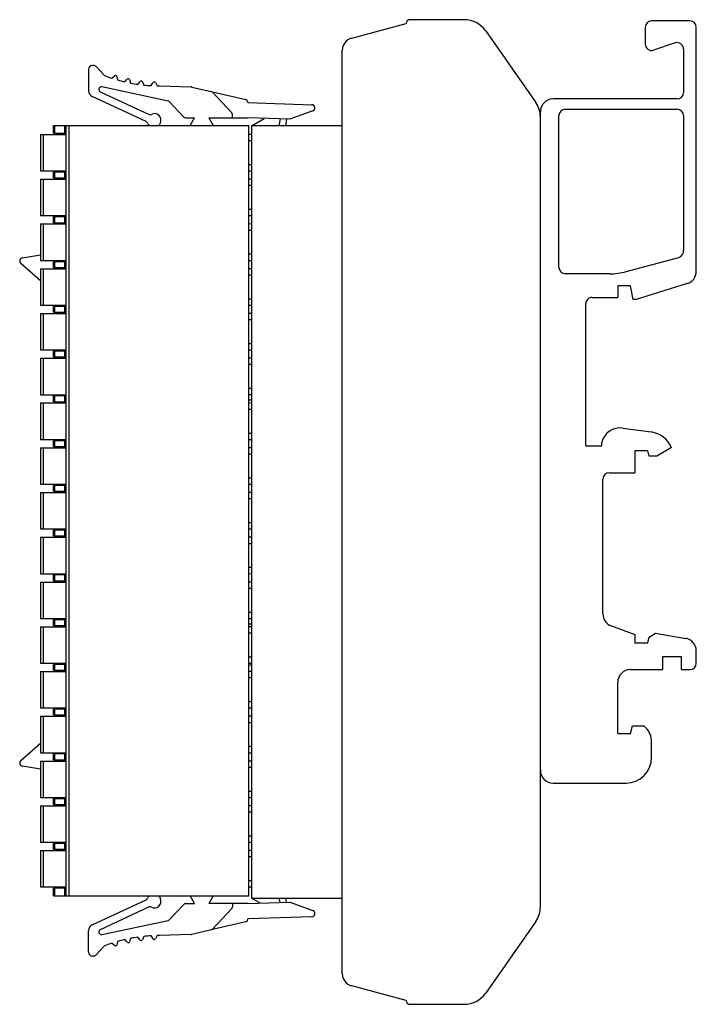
# Model space of a CAD drawing. Header units: millimetres. Extents: x 79.7 to 132.6, y 117.3 to 194.3.
import ezdxf

# ---------------------------------------------------------------- set-up
doc = ezdxf.new("R2010")
doc.units = ezdxf.units.MM
doc.header["$LTSCALE"] = 19.36
doc.layers.get('0').update_dxf_attribs({"linetype": 'CONTINUOUS'})

msp = doc.modelspace()

# ---------------------------------------------------------------- linework, layer by layer
at = {"color": 6, "linetype": 'Continuous'}
for p, q in [((114.474, 194.291), (110.216, 194.291)), ((132.116, 194.191), (129.116, 194.191)), ((105.657, 192.85), (109.916, 193.991)), ((116.112, 193.438), (120.055, 187.807)), ((128.616, 193.691), (128.616, 192.384)), ((132.616, 174.604), (132.616, 193.691)), ((104.916, 119.697), (104.916, 191.885)), ((130.958, 192.471), (129.275, 191.91)), ((131.616, 191.997), (131.616, 188.591)), ((85.078, 190.416), (85.078, 188.737)), ((85.449, 190.716), (85.378, 190.716)), ((85.668, 190.62), (86.275, 189.97)), ((86.901, 189.709), (87.11, 189.904)), ((87.276, 189.854), (87.34, 189.575)), ((87.909, 189.428), (88.1, 189.64)), ((88.27, 189.604), (88.358, 189.332)), ((88.938, 189.235), (89.11, 189.464)), ((89.282, 189.443), (89.394, 189.179)), ((85.994, 188.654), (89.806, 186.876)), ((91.304, 187.929), (86.12, 189.031)), ((89.98, 189.133), (90.129, 189.373)), ((90.305, 189.37), (90.439, 189.117)), ((90.628, 189.116), (93.099, 189.029)), ((93.156, 189.022), (94.669, 188.673)), ((89.586, 186.317), (85.367, 188.284)), ((94.77, 188.614), (96.269, 187.007)), ((94.778, 188.648), (97.373, 188.048)), ((131.116, 188.091), (121.416, 188.091)), ((92.519, 186.679), (91.409, 187.87)), ((97.528, 187.853), (97.528, 187.816)), ((97.528, 187.816), (102.537, 187.642)), ((102.614, 187.157), (100.812, 186.501)), ((122.366, 187.291), (131.116, 187.291)), ((92.665, 186.616), (93.362, 186.616)), ((93.015, 186.016), (93.362, 186.616)), ((94.477, 186.616), (94.824, 186.016)), ((94.477, 186.616), (97.528, 186.616)), ((96.328, 186.616), (96.328, 186.864)), ((100.812, 186.501), (97.528, 186.616)), ((97.816, 185.991), (98.821, 186.571)), ((99.994, 185.991), (100.089, 186.526)), ((100.561, 186.51), (100.47, 185.991)), ((120.416, 124.921), (120.416, 187.091)), ((121.866, 174.916), (121.866, 186.791)), ((131.616, 186.791), (131.616, 176.271)), ((82.319, 185.416), (82.319, 186.016)), ((82.319, 186.016), (97.619, 186.016)), ((83.319, 125.766), (83.319, 186.016)), ((90.695, 186.241), (90.631, 186.104)), ((97.619, 125.766), (97.619, 186.016)), ((97.816, 185.991), (97.816, 125.591)), ((104.916, 185.991), (97.816, 185.991)), ((81.319, 185.316), (81.319, 182.466)), ((81.319, 185.316), (83.319, 185.316)), ((82.319, 185.416), (83.319, 185.416)), ((97.619, 185.341), (97.816, 185.338)), ((97.619, 184.839), (97.816, 184.839)), ((97.816, 182.942), (97.619, 182.942)), ((81.319, 182.466), (83.319, 182.466)), ((81.319, 181.816), (81.319, 178.966)), ((81.319, 181.816), (83.319, 181.816)), ((82.319, 181.916), (82.319, 182.366)), ((83.319, 182.366), (82.319, 182.366)), ((82.319, 181.916), (83.319, 181.916)), ((97.816, 182.443), (97.619, 182.441)), ((97.619, 181.841), (97.816, 181.838)), ((97.619, 181.339), (97.816, 181.339)), ((97.816, 179.442), (97.619, 179.442)), ((81.319, 178.966), (83.319, 178.966)), ((82.319, 178.416), (82.319, 178.966)), ((83.319, 178.866), (82.319, 178.866)), ((97.816, 178.943), (97.619, 178.941)), ((81.319, 178.316), (81.319, 175.466)), ((81.319, 178.316), (83.319, 178.316)), ((82.319, 178.416), (83.319, 178.416)), ((97.619, 178.341), (97.816, 178.338)), ((97.619, 177.839), (97.816, 177.839)), ((79.9, 175.666), (81.319, 175.891)), ((97.816, 175.942), (97.619, 175.942)), ((127.133, 174.586), (131.246, 175.688)), ((81.319, 173.879), (79.773, 175.223)), ((81.319, 175.466), (83.319, 175.466)), ((81.319, 174.816), (81.319, 171.966)), ((81.319, 174.816), (83.319, 174.816)), ((82.319, 174.916), (82.319, 175.366)), ((83.319, 175.366), (82.319, 175.366)), ((82.319, 174.916), (83.319, 174.916)), ((97.816, 175.443), (97.619, 175.441)), ((97.619, 174.841), (97.816, 174.838)), ((97.619, 174.339), (97.816, 174.339)), ((125.839, 174.416), (122.366, 174.416)), ((127.466, 173.466), (126.466, 173.466)), ((126.466, 173.466), (126.466, 172.566)), ((127.676, 172.416), (127.466, 173.466)), ((131.911, 173.648), (127.916, 172.416)), ((124.466, 172.566), (126.466, 172.566)), ((81.319, 171.966), (83.319, 171.966)), ((82.319, 171.416), (82.319, 171.866)), ((83.319, 171.866), (82.319, 171.866)), ((82.99, 171.866), (82.991, 171.966)), ((97.816, 172.442), (97.619, 172.442)), ((97.816, 171.943), (97.619, 171.941)), ((123.966, 160.966), (123.966, 172.066)), ((127.916, 172.416), (127.676, 172.416)), ((81.319, 171.316), (81.319, 168.466)), ((81.319, 171.316), (83.319, 171.316)), ((82.319, 171.416), (83.319, 171.416)), ((97.619, 171.341), (97.816, 171.338)), ((97.619, 170.839), (97.816, 170.839)), ((97.816, 168.942), (97.619, 168.942)), ((81.319, 168.466), (83.319, 168.466)), ((82.319, 167.916), (82.319, 168.366)), ((83.319, 168.366), (82.319, 168.366)), ((82.319, 167.916), (83.319, 167.916)), ((97.816, 168.443), (97.619, 168.441)), ((81.319, 167.816), (81.319, 164.966)), ((81.319, 167.816), (83.319, 167.816)), ((97.619, 167.841), (97.816, 167.838)), ((97.619, 167.339), (97.816, 167.339)), ((81.319, 164.966), (83.319, 164.966)), ((82.319, 164.416), (82.319, 164.866)), ((83.319, 164.866), (82.319, 164.866)), ((97.816, 165.442), (97.619, 165.442)), ((97.816, 164.943), (97.619, 164.941)), ((81.319, 164.316), (81.319, 161.466)), ((81.319, 164.316), (83.319, 164.316)), ((82.319, 164.416), (83.319, 164.416)), ((97.619, 164.554), (97.816, 164.554)), ((97.619, 164.341), (97.816, 164.338)), ((97.619, 163.839), (97.816, 163.839)), ((97.816, 161.942), (97.619, 161.942)), ((126.871, 162.352), (129.089, 162.047)), ((81.319, 161.466), (83.319, 161.466)), ((82.319, 160.916), (82.319, 161.366)), ((83.319, 161.366), (82.319, 161.366)), ((97.816, 161.443), (97.619, 161.441)), ((123.966, 160.966), (125.216, 160.966)), ((125.216, 160.966), (125.216, 161.25)), ((81.319, 160.816), (81.319, 157.966)), ((81.319, 160.816), (83.319, 160.816)), ((82.319, 160.916), (83.319, 160.916)), ((97.619, 160.841), (97.816, 160.838)), ((97.619, 160.339), (97.816, 160.339)), ((128.816, 160.566), (127.816, 160.566)), ((127.816, 160.566), (127.816, 158.866)), ((128.924, 160.166), (128.816, 160.566)), ((129.516, 160.166), (128.924, 160.166)), ((130.665, 160.829), (129.516, 160.166)), ((125.816, 158.866), (127.816, 158.866)), ((81.319, 157.966), (83.319, 157.966)), ((82.319, 157.416), (82.319, 157.866)), ((83.319, 157.866), (82.319, 157.866)), ((97.816, 158.442), (97.619, 158.442)), ((97.816, 157.943), (97.619, 157.941)), ((125.316, 147.82), (125.316, 158.366)), ((81.319, 157.316), (81.319, 154.466)), ((81.319, 157.316), (83.319, 157.316)), ((82.319, 157.416), (83.319, 157.416)), ((97.619, 157.341), (97.816, 157.338)), ((97.619, 156.839), (97.816, 156.839)), ((97.816, 154.942), (97.619, 154.942)), ((81.319, 154.466), (83.319, 154.466)), ((82.319, 153.916), (82.319, 154.366)), ((83.319, 154.366), (82.319, 154.366)), ((97.816, 154.443), (97.619, 154.441)), ((81.319, 153.816), (81.319, 150.966)), ((81.319, 153.816), (83.319, 153.816)), ((82.319, 153.916), (83.319, 153.916)), ((97.619, 153.841), (97.816, 153.838)), ((97.619, 153.339), (97.816, 153.339)), ((81.319, 150.966), (83.319, 150.966)), ((97.816, 151.442), (97.619, 151.442)), ((97.816, 150.943), (97.619, 150.941)), ((81.319, 150.316), (81.319, 147.466)), ((81.319, 150.316), (83.319, 150.316)), ((82.319, 150.416), (82.319, 150.866)), ((83.319, 150.866), (82.319, 150.866)), ((82.319, 150.416), (83.319, 150.416)), ((97.619, 150.341), (97.816, 150.338)), ((97.619, 149.839), (97.816, 149.839)), ((97.816, 147.942), (97.619, 147.942)), ((81.319, 147.466), (83.319, 147.466)), ((82.319, 146.916), (82.319, 147.366)), ((83.319, 147.366), (82.319, 147.366)), ((97.816, 147.443), (97.619, 147.441)), ((81.319, 146.816), (81.319, 143.966)), ((81.319, 146.816), (83.319, 146.816)), ((82.319, 146.916), (83.319, 146.916)), ((97.816, 147.028), (97.619, 147.028)), ((97.619, 146.841), (97.816, 146.838)), ((97.619, 146.339), (97.816, 146.339)), ((125.974, 146.88), (127.816, 146.21)), ((128.935, 146.009), (129.434, 146.327)), ((129.434, 146.327), (131.79, 145.911)), ((127.816, 146.21), (127.816, 145.566)), ((127.816, 145.566), (128.816, 145.566)), ((128.816, 145.566), (128.935, 146.009)), ((132.616, 143.966), (132.616, 144.927)), ((97.816, 144.442), (97.619, 144.442)), ((131.466, 144.466), (129.966, 144.466)), ((129.966, 144.466), (129.966, 143.466)), ((131.466, 143.466), (131.466, 144.466)), ((81.319, 143.966), (83.319, 143.966)), ((81.319, 143.316), (81.319, 140.466)), ((81.319, 143.316), (83.319, 143.316)), ((82.319, 143.416), (82.319, 143.866)), ((83.319, 143.866), (82.319, 143.866)), ((82.319, 143.416), (83.319, 143.416)), ((97.816, 143.943), (97.619, 143.941)), ((97.619, 143.341), (97.816, 143.338)), ((127.466, 143.466), (129.966, 143.466)), ((131.466, 143.466), (132.116, 143.466)), ((97.619, 142.839), (97.816, 142.839)), ((126.466, 138.466), (126.466, 142.466)), ((97.816, 140.942), (97.619, 140.942)), ((81.319, 140.466), (83.319, 140.466)), ((82.319, 139.916), (82.319, 140.366)), ((83.319, 140.366), (82.319, 140.366)), ((97.816, 140.443), (97.619, 140.441)), ((81.319, 139.816), (81.319, 136.966)), ((81.319, 139.816), (83.319, 139.816)), ((82.319, 139.916), (83.319, 139.916)), ((97.619, 139.841), (97.816, 139.838)), ((97.619, 139.339), (97.816, 139.339)), ((127.466, 138.466), (127.627, 139.066)), ((127.627, 139.066), (128.516, 139.066)), ((128.516, 139.066), (128.677, 138.905)), ((126.466, 138.466), (127.466, 138.466)), ((129.116, 136.591), (129.116, 137.844)), ((79.773, 136.358), (81.319, 137.703)), ((97.816, 137.442), (97.619, 137.442)), ((81.319, 136.966), (83.319, 136.966)), ((81.319, 136.316), (81.319, 133.466)), ((81.319, 136.316), (83.319, 136.316)), ((82.319, 136.416), (82.319, 136.866)), ((83.319, 136.866), (82.319, 136.866)), ((82.319, 136.416), (83.319, 136.416)), ((97.816, 136.943), (97.619, 136.941)), ((97.619, 136.341), (97.816, 136.338)), ((81.319, 135.691), (79.9, 135.916)), ((97.619, 135.839), (97.816, 135.839)), ((121.416, 134.591), (127.116, 134.591)), ((81.319, 133.466), (83.319, 133.466)), ((82.319, 132.916), (82.319, 133.366)), ((83.319, 133.366), (82.319, 133.366)), ((97.816, 133.942), (97.619, 133.942)), ((97.816, 133.443), (97.619, 133.441)), ((81.319, 132.816), (81.319, 129.966)), ((81.319, 132.816), (83.319, 132.816)), ((82.319, 132.916), (83.319, 132.916)), ((97.619, 132.841), (97.816, 132.838)), ((97.619, 132.339), (97.816, 132.339)), ((97.816, 130.442), (97.619, 130.442)), ((81.319, 129.966), (83.319, 129.966)), ((83.319, 129.866), (82.319, 129.866)), ((82.319, 129.416), (82.319, 129.866)), ((82.319, 129.416), (83.319, 129.416)), ((97.816, 129.943), (97.619, 129.941)), ((81.319, 129.316), (81.319, 126.466)), ((81.319, 129.316), (83.319, 129.316)), ((97.619, 129.341), (97.816, 129.338)), ((97.619, 128.839), (97.816, 128.839)), ((81.319, 126.466), (83.319, 126.466)), ((83.319, 126.366), (82.319, 126.366)), ((82.319, 125.766), (82.319, 126.366)), ((97.816, 126.942), (97.619, 126.942)), ((97.816, 126.443), (97.619, 126.441)), ((82.319, 125.766), (97.619, 125.766)), ((90.631, 125.677), (90.695, 125.54)), ((93.362, 125.166), (93.015, 125.766)), ((94.824, 125.766), (94.477, 125.166)), ((97.816, 125.591), (104.916, 125.591)), ((98.494, 125.199), (97.816, 125.591)), ((100.054, 125.254), (99.994, 125.591)), ((100.47, 125.591), (100.526, 125.27)), ((85.367, 123.497), (89.586, 125.465)), ((89.806, 124.905), (85.994, 123.127)), ((91.409, 123.912), (92.519, 125.102)), ((92.659, 125.166), (93.362, 125.166)), ((97.528, 125.166), (94.477, 125.166)), ((96.269, 124.775), (94.77, 123.167)), ((96.328, 125.166), (96.328, 124.917)), ((97.528, 125.166), (100.812, 125.28)), ((100.812, 125.28), (102.614, 124.625)), ((102.537, 124.14), (97.528, 123.965)), ((86.12, 122.751), (91.304, 123.853)), ((97.373, 123.733), (94.778, 123.134)), ((97.528, 123.928), (97.528, 123.965)), ((120.055, 123.774), (116.112, 118.144)), ((85.078, 121.366), (85.078, 123.044)), ((88.358, 122.449), (88.27, 122.177)), ((89.11, 122.318), (88.938, 122.546)), ((89.394, 122.602), (89.282, 122.339)), ((90.132, 122.406), (89.98, 122.648)), ((90.439, 122.664), (90.305, 122.412)), ((93.099, 122.752), (90.628, 122.666)), ((94.669, 123.109), (93.156, 122.759)), ((86.275, 121.812), (85.668, 121.161)), ((87.11, 121.877), (86.901, 122.072)), ((87.34, 122.206), (87.276, 121.928)), ((88.1, 122.141), (87.909, 122.354)), ((85.449, 121.066), (85.378, 121.066)), ((109.916, 117.591), (105.657, 118.732)), ((110.216, 117.291), (114.474, 117.291))]:
    msp.add_line(p, q, dxfattribs=at)
at = {"color": 9, "linetype": 'Continuous'}
for p, q in [((82.419, 186.016), (82.419, 185.416)), ((83.219, 185.416), (83.219, 186.016)), ((83.519, 186.016), (83.519, 125.766)), ((81.519, 185.316), (81.519, 182.466)), ((81.519, 181.816), (81.519, 178.966)), ((82.419, 182.366), (82.419, 181.916)), ((83.219, 181.916), (83.219, 182.366)), ((82.419, 178.966), (82.419, 178.416)), ((83.219, 178.416), (83.219, 178.966)), ((81.519, 178.316), (81.519, 175.466)), ((81.519, 174.816), (81.519, 171.966)), ((82.419, 175.366), (82.419, 174.916)), ((83.219, 174.916), (83.219, 175.366)), ((82.419, 171.866), (82.419, 171.416)), ((83.219, 171.416), (83.219, 171.866)), ((81.519, 171.316), (81.519, 168.466)), ((82.419, 168.366), (82.419, 167.916)), ((83.219, 167.916), (83.219, 168.366)), ((81.519, 167.816), (81.519, 164.966)), ((82.419, 164.866), (82.419, 164.416)), ((83.219, 164.416), (83.219, 164.866)), ((81.519, 164.316), (81.519, 161.466)), ((82.419, 161.366), (82.419, 160.916)), ((83.219, 160.916), (83.219, 161.366)), ((81.519, 160.816), (81.519, 157.966)), ((82.419, 157.866), (82.419, 157.416)), ((83.219, 157.416), (83.219, 157.866)), ((81.519, 157.316), (81.519, 154.466)), ((82.419, 154.366), (82.419, 153.916)), ((83.219, 153.916), (83.219, 154.366)), ((81.519, 153.816), (81.519, 150.966)), ((81.519, 150.316), (81.519, 147.466)), ((82.419, 150.866), (82.419, 150.416)), ((83.219, 150.416), (83.219, 150.866)), ((82.419, 147.366), (82.419, 146.916)), ((83.219, 146.916), (83.219, 147.366)), ((81.519, 146.816), (81.519, 143.966)), ((81.519, 143.316), (81.519, 140.466)), ((82.419, 143.866), (82.419, 143.416)), ((83.219, 143.416), (83.219, 143.866)), ((82.419, 140.366), (82.419, 139.916)), ((83.219, 139.916), (83.219, 140.366)), ((81.519, 139.816), (81.519, 136.966)), ((81.519, 136.316), (81.519, 133.466)), ((82.419, 136.866), (82.419, 136.416)), ((83.219, 136.416), (83.219, 136.866)), ((82.419, 133.366), (82.419, 132.916)), ((83.219, 132.916), (83.219, 133.366)), ((81.519, 132.816), (81.519, 129.966)), ((82.419, 129.866), (82.419, 129.416)), ((83.219, 129.416), (83.219, 129.866)), ((81.519, 129.316), (81.519, 126.466)), ((82.419, 126.366), (82.419, 125.766)), ((83.219, 125.766), (83.219, 126.366))]:
    msp.add_line(p, q, dxfattribs=at)
at = {"color": 6, "linetype": 'Continuous'}
for centre, radius, start, end in [((110.216, 193.991), 0.3, 90, 180), ((114.474, 192.291), 2, 35, 90), ((129.116, 193.691), 0.5, 90, 180), ((132.116, 193.691), 0.5, 360, 90), ((105.916, 191.884), 1, 105, 179.93272), ((129.116, 192.384), 0.5, 180, 288.43493), ((131.116, 191.997), 0.5, 0, 108.43493), ((85.378, 190.416), 0.3, 90, 180), ((85.449, 190.416), 0.3, 43, 90), ((86.5, 190.168), 0.3, 223, 249.3393), ((90.628, 201.116), 12, 249.33929, 251.90333), ((87.178, 189.831), 0.1, 13, 133), ((90.628, 201.116), 12, 254.09667, 256.90333), ((88.175, 189.574), 0.1, 18, 138), ((89.19, 189.404), 0.1, 22.99999, 143), ((90.216, 189.323), 0.1, 28, 148), ((85.578, 188.737), 0.5, 180, 245), ((86.078, 188.835), 0.2, 78, 245), ((90.628, 201.116), 12, 259.09667, 261.90333), ((90.628, 201.116), 12, 264.09667, 266.90333), ((90.628, 201.116), 12, 269.09667, 270.00051), ((93.089, 188.73), 0.3, 77, 88), ((94.624, 188.478), 0.2, 42.99999, 77), ((91.263, 187.733), 0.2, 43, 78), ((97.328, 187.853), 0.2, 0, 77), ((121.416, 187.091), 1, 90, 180), ((131.116, 188.591), 0.5, 270, 360), ((102.528, 187.392), 0.25, 290, 88), ((118.416, 186.66), 2, 360, 35), ((122.366, 186.791), 0.5, 90, 180), ((131.116, 186.791), 0.5, 360, 90), ((89.89, 187.058), 0.2, 245, 300.1501), ((90.242, 186.452), 0.5, 335, 120.1501), ((92.665, 186.816), 0.2, 223, 270), ((96.128, 186.864), 0.2, 0, 43), ((89.502, 186.135), 0.2, 14.93218, 65), ((90.178, 186.316), 0.5, 194.93218, 216.8699), ((90.178, 186.316), 0.5, 323.1301, 334.99999), ((79.94, 175.415), 0.254, 99, 229), ((131.051, 176.221), 0.567, 290.05582, 5.05582), ((122.366, 174.916), 0.5, 180, 270), ((125.839, 179.416), 5, 270, 285), ((131.616, 174.604), 1, 287.14555, 0), ((124.466, 172.066), 0.5, 89.99999, 180), ((126.666, 160.866), 1.5, 82.17929, 165.16489), ((128.816, 160.066), 2, 22.43223, 82.17927), ((125.816, 158.366), 0.5, 90, 180), ((126.316, 147.82), 1, 180, 250), ((131.616, 144.927), 1, 360, 80), ((97.974, 143.091), 0.762, 103.06672, 115.66747), ((127.466, 142.466), 1, 90, 180), ((132.116, 143.966), 0.5, 270, 0), ((127.616, 137.844), 1.5, 0, 45), ((79.94, 136.166), 0.254, 131, 261), ((127.116, 136.591), 2, 270, 360), ((121.416, 135.591), 1, 180, 270), ((89.502, 125.646), 0.2, 295, 345.06782), ((90.178, 125.466), 0.5, 143.1301, 165.06782), ((90.242, 125.329), 0.5, 239.84977, 25), ((90.178, 125.466), 0.5, 25.00001, 36.8699), ((89.89, 124.724), 0.2, 59.85024, 115), ((92.665, 124.966), 0.2, 90, 137), ((96.128, 124.917), 0.2, 317, 360), ((118.416, 124.921), 2, 325, 0), ((102.528, 124.39), 0.25, 272, 70), ((85.578, 123.044), 0.5, 115, 180), ((91.263, 124.048), 0.2, 282, 317), ((97.328, 123.928), 0.2, 283, 360), ((86.078, 122.946), 0.2, 115, 282), ((90.628, 110.666), 12, 98.09667, 100.90333), ((90.628, 110.666), 12, 93.09667, 95.90333), ((90.628, 110.666), 12, 89.99971, 90.90333), ((93.089, 123.052), 0.3, 272, 283), ((94.624, 123.304), 0.2, 283, 317.00001), ((86.5, 121.613), 0.3, 110.6607, 137), ((90.628, 110.666), 12, 108.09667, 110.66071), ((87.178, 121.95), 0.1, 227, 347), ((90.628, 110.666), 12, 103.09667, 105.90333), ((88.175, 122.208), 0.1, 222, 342), ((89.19, 122.378), 0.1, 217, 337.00001), ((90.216, 122.459), 0.1, 212, 332), ((85.378, 121.366), 0.3, 180, 270), ((85.449, 121.366), 0.3, 270, 317), ((105.916, 119.698), 1, 180.06729, 255), ((114.474, 119.291), 2, 270, 325), ((110.216, 117.591), 0.3, 180, 270)]:
    msp.add_arc(centre, radius, start, end, dxfattribs=at)

doc.saveas('drawing.dxf')
